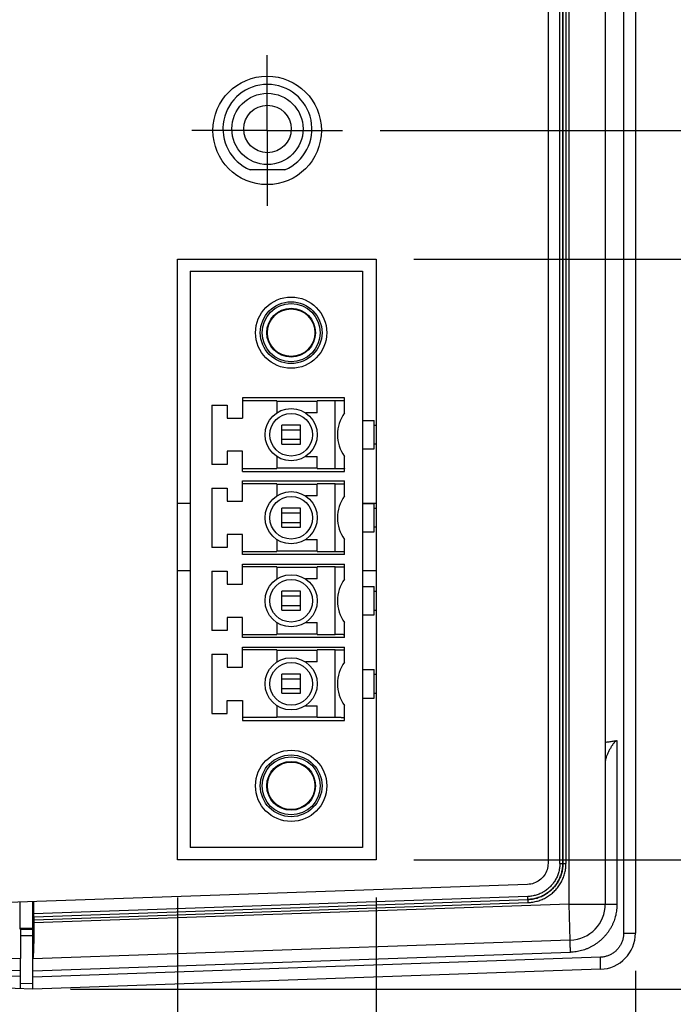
# Model space of a CAD drawing. Header units: inches. Extents: x 0 to 34, y 0 to 22.
# Tile 7 of 78: x 7.3 to 8.4, y 8.1 to 9.8. Entities that reach past the tile are written whole.
import ezdxf

# ---------------------------------------------------------------- set-up
doc = ezdxf.new("R2010")
doc.units = ezdxf.units.IN
doc.header["$LTSCALE"] = 1.87
doc.header["$MEASUREMENT"] = 0
doc.linetypes.add('CENTER', pattern=[0.6, 0.375, -0.075, 0.075, -0.075])
doc.layers.get('0').update_dxf_attribs({"linetype": 'CONTINUOUS'})
doc.layers.add('DEFAULT_1', color=7, linetype='CENTER')
doc.layers.add('DIMENSIONS', color=7, linetype='CONTINUOUS')
doc.styles.get("Standard").update_dxf_attribs({"font": 'txt', "width": 0.8})
doc.dimstyles.new('DIMSTYLE_1', dxfattribs={"dimtxt": 0.125, "dimasz": 0.18, "dimexe": 0.18, "dimexo": 0.0625, "dimgap": 0.09, "dimtad": 0, "dimtih": 1, "dimtoh": 1, "dimdec": 3, "dimzin": 4, "dimdsep": 46, "dimtxsty": 'STANDARD', "dimblk": '_FILLED', "dimblk1": '_FILLED', "dimblk2": '_FILLED', "dimcen": 0.09, "dimadec": 0, "dimazin": 0, "dimtp": 0.01, "dimtm": 0.01, "dimtfac": 1, "dimtdec": 3, "dimtofl": 0, "dimtmove": 0, "dimatfit": 3, "dimldrblk": '_FILLED', "dimfxl": 1, "dimtolj": 1, "dimtzin": 4, "dimarcsym": 0})

# ---------------------------------------------------------------- blocks, each defined once
blk = doc.blocks.new('_FILLED')
at = {"color": 0, "linetype": 'BYBLOCK'}
blk.add_solid([(0, 0), (-1, 0.1736), (-1, -0.1736)], dxfattribs=at)
blk = doc.blocks.new('*D12')
at = {"layer": 'DIMENSIONS', "color": 2, "linetype": 'CONTINUOUS'}
for p, q in [((9.0885, 8.3894), (9.0885, 8.7494)), ((7.971, 8.3894), (9.2135, 8.3894)), ((7.401, 8.1749), (9.2135, 8.1749)), ((9.0885, 8.1749), (9.0885, 7.8193)), ((9.0885, 7.8193), (9.206, 7.8193))]:
    blk.add_line(p, q, dxfattribs=at)
at = {"layer": 'DIMENSIONS', "color": 2, "linetype": 'CONTINUOUS', "xscale": 0.18, "yscale": 0.18, "zscale": 0.18}
for p, rotation in [((9.0885, 8.3894), 270), ((9.0885, 8.1749), 90)]:
    blk.add_blockref('_FILLED', p, dxfattribs=dict(at, rotation=rotation))
at = {"layer": 'DIMENSIONS', "color": 2, "linetype": 'CONTINUOUS', "width": 0.8}
for s, p in [('.215', (9.2685, 7.7568)), ('[', (9.7935, 7.7568)), ('5.45', (9.8935, 7.7568)), (']', (10.2935, 7.7568))]:
    blk.add_text(s, height=0.125, dxfattribs=at).set_placement(p)
blk = doc.blocks.new('*D13')
at = {"layer": 'DIMENSIONS', "color": 2, "linetype": 'CONTINUOUS'}
for p, q in [((7.971, 9.3864), (9.9635, 9.3864)), ((9.8385, 9.3864), (9.8385, 8.9592)), ((9.8385, 8.3894), (9.8385, 8.7092)), ((7.971, 8.3894), (9.9635, 8.3894))]:
    blk.add_line(p, q, dxfattribs=at)
at = {"layer": 'DIMENSIONS', "color": 2, "linetype": 'CONTINUOUS', "xscale": 0.18, "yscale": 0.18, "zscale": 0.18}
for p, rotation in [((9.8385, 9.3864), 90), ((9.8385, 8.3894), 270)]:
    blk.add_blockref('_FILLED', p, dxfattribs=dict(at, rotation=rotation))
at = {"layer": 'DIMENSIONS', "color": 2, "linetype": 'CONTINUOUS', "width": 0.8}
for s, p in [('[', (9.751, 8.7717)), (']', (10.351, 8.7717)), ('.997', (9.226, 8.7717)), ('25.32', (9.851, 8.7717))]:
    blk.add_text(s, height=0.125, dxfattribs=at).set_placement(p)
blk = doc.blocks.new('*D14')
at = {"layer": 'DIMENSIONS', "color": 2, "linetype": 'CONTINUOUS'}
for p, q in [((7.9151, 9.5999), (10.7135, 9.5999)), ((10.5885, 9.5999), (10.5885, 9.2905)), ((10.5885, 8.1749), (10.5885, 9.0405)), ((7.401, 8.1749), (10.7135, 8.1749))]:
    blk.add_line(p, q, dxfattribs=at)
at = {"layer": 'DIMENSIONS', "color": 2, "linetype": 'CONTINUOUS', "xscale": 0.18, "yscale": 0.18, "zscale": 0.18}
for p, rotation in [((10.5885, 9.5999), 90), ((10.5885, 8.1749), 270)]:
    blk.add_blockref('_FILLED', p, dxfattribs=dict(at, rotation=rotation))
at = {"layer": 'DIMENSIONS', "color": 2, "linetype": 'CONTINUOUS', "width": 0.8}
for s, p in [('[', (10.601, 9.103)), (']', (11.101, 9.103)), ('1.425', (9.976, 9.103)), ('36.2', (10.701, 9.103))]:
    blk.add_text(s, height=0.125, dxfattribs=at).set_placement(p)
blk = doc.blocks.new('*D16')
at = {"layer": 'DIMENSIONS', "color": 2, "linetype": 'CONTINUOUS'}
for p, q in [((7.0988, 9.7524), (7.0988, 5.7999)), ((6.3385, 8.2052), (6.3385, 5.7999)), ((6.3385, 5.9249), (5.9131, 5.9249)), ((7.0988, 5.9249), (7.4588, 5.9249))]:
    blk.add_line(p, q, dxfattribs=at)
at = {"layer": 'DIMENSIONS', "color": 2, "linetype": 'CONTINUOUS', "xscale": 0.18, "yscale": 0.18, "zscale": 0.18}
blk.add_blockref('_FILLED', (6.3385, 5.9249), dxfattribs=at)
at = {"layer": 'DIMENSIONS', "color": 2, "linetype": 'CONTINUOUS', "xscale": 0.18, "yscale": 0.18, "zscale": 0.18, "rotation": 180}
blk.add_blockref('_FILLED', (7.0988, 5.9249), dxfattribs=at)
at = {"layer": 'DIMENSIONS', "color": 2, "linetype": 'CONTINUOUS', "width": 0.8}
for s, p in [('[', (5.1506, 5.8624)), (']', (5.7506, 5.8624)), ('.760', (4.6256, 5.8624)), ('19.31', (5.2506, 5.8624))]:
    blk.add_text(s, height=0.125, dxfattribs=at).set_placement(p)
blk = doc.blocks.new('*D17')
at = {"layer": 'DIMENSIONS', "color": 2, "linetype": 'CONTINUOUS'}
for p, q in [((7.9085, 8.3269), (7.9085, 7.2999)), ((8.3385, 8.2052), (8.3385, 7.2999)), ((7.9085, 7.4249), (7.5485, 7.4249)), ((8.3385, 7.4249), (8.6925, 7.4249))]:
    blk.add_line(p, q, dxfattribs=at)
at = {"layer": 'DIMENSIONS', "color": 2, "linetype": 'CONTINUOUS', "xscale": 0.18, "yscale": 0.18, "zscale": 0.18}
blk.add_blockref('_FILLED', (7.9085, 7.4249), dxfattribs=at)
at = {"layer": 'DIMENSIONS', "color": 2, "linetype": 'CONTINUOUS', "xscale": 0.18, "yscale": 0.18, "zscale": 0.18, "rotation": 180}
blk.add_blockref('_FILLED', (8.3385, 7.4249), dxfattribs=at)
at = {"layer": 'DIMENSIONS', "color": 2, "linetype": 'CONTINUOUS', "width": 0.8}
for s, p in [('.430', (8.755, 7.3624)), ('[', (9.28, 7.3624)), ('10.92', (9.38, 7.3624)), (']', (9.88, 7.3624))]:
    blk.add_text(s, height=0.125, dxfattribs=at).set_placement(p)
blk = doc.blocks.new('*D18')
at = {"layer": 'DIMENSIONS', "color": 2, "linetype": 'CONTINUOUS'}
for p, q in [((7.5785, 8.3269), (7.5785, 6.5499)), ((7.9085, 8.3269), (7.9085, 6.5499)), ((7.5785, 6.6749), (7.2185, 6.6749)), ((7.9085, 6.6749), (8.3546, 6.6749))]:
    blk.add_line(p, q, dxfattribs=at)
at = {"layer": 'DIMENSIONS', "color": 2, "linetype": 'CONTINUOUS', "xscale": 0.18, "yscale": 0.18, "zscale": 0.18}
blk.add_blockref('_FILLED', (7.5785, 6.6749), dxfattribs=at)
at = {"layer": 'DIMENSIONS', "color": 2, "linetype": 'CONTINUOUS', "xscale": 0.18, "yscale": 0.18, "zscale": 0.18, "rotation": 180}
blk.add_blockref('_FILLED', (7.9085, 6.6749), dxfattribs=at)
at = {"layer": 'DIMENSIONS', "color": 2, "linetype": 'CONTINUOUS', "width": 0.8}
for s, p in [('.330', (8.4171, 6.6124)), ('[', (8.9421, 6.6124)), ('8.38', (9.0421, 6.6124)), (']', (9.4421, 6.6124))]:
    blk.add_text(s, height=0.125, dxfattribs=at).set_placement(p)

msp = doc.modelspace()

# ---------------------------------------------------------------- linework, layer by layer
at = {"color": 7, "linetype": 'CONTINUOUS'}
for p, q in [((8.319, 8.2677), (8.319, 13.0655)), ((8.3385, 13.0655), (8.3385, 8.2677)), ((8.2285, 8.316), (8.2285, 13.0181)), ((8.1935, 12.9518), (8.1935, 8.3835)), ((8.2131, 8.3835), (8.2131, 12.9518)), ((8.2181, 12.9518), (8.2181, 8.3835)), ((8.2183, 8.3835), (8.2183, 12.9518)), ((8.2233, 12.9518), (8.2233, 8.3835)), ((8.2885, 12.8472), (8.2885, 8.316)), ((7.7569, 9.5344), (7.699, 9.5344)), ((7.5785, 9.3864), (7.9085, 9.3864)), ((7.5785, 8.3894), (7.5785, 9.3864)), ((7.9085, 9.3864), (7.9085, 8.3894)), ((7.6, 9.3665), (7.8855, 9.3665)), ((7.6, 9.3665), (7.6, 8.4099)), ((7.8855, 9.3665), (7.8855, 8.4099)), ((7.8559, 9.1559), (7.6866, 9.1559)), ((7.6866, 9.1559), (7.6866, 9.1225)), ((7.7437, 9.151), (7.6866, 9.151)), ((7.7437, 9.151), (7.7437, 9.1312)), ((7.8402, 9.151), (7.8107, 9.151)), ((7.8107, 9.1312), (7.8107, 9.151)), ((7.8402, 9.0388), (7.8402, 9.151)), ((7.8559, 9.131), (7.8559, 9.1559)), ((7.6355, 9.1441), (7.661, 9.1441)), ((7.6355, 9.1441), (7.6355, 9.0457)), ((7.661, 9.1441), (7.661, 9.1225)), ((7.8107, 9.15), (7.7437, 9.15)), ((7.661, 9.1225), (7.6866, 9.1225)), ((7.8107, 9.1312), (7.791, 9.1312)), ((7.8855, 9.1185), (7.9051, 9.1185)), ((7.9051, 9.0713), (7.9051, 9.1185)), ((7.7831, 9.1106), (7.7516, 9.1106)), ((7.7516, 9.0791), (7.7516, 9.1106)), ((7.7516, 9.1031), (7.7831, 9.1031)), ((7.7831, 9.0791), (7.7831, 9.1106)), ((7.9051, 9.1106), (7.9085, 9.1106)), ((7.7831, 9.0867), (7.7516, 9.0867)), ((7.7516, 9.0791), (7.7831, 9.0791)), ((7.8855, 9.0713), (7.9051, 9.0713)), ((7.9085, 9.0791), (7.9051, 9.0791)), ((7.6866, 9.0673), (7.661, 9.0673)), ((7.661, 9.0673), (7.661, 9.0457)), ((7.6866, 9.0339), (7.6866, 9.0673)), ((7.7437, 9.0586), (7.7437, 9.0388)), ((7.791, 9.0586), (7.8107, 9.0586)), ((7.8107, 9.0388), (7.8107, 9.0586)), ((7.8559, 9.0339), (7.8559, 9.0588)), ((7.661, 9.0457), (7.6355, 9.0457)), ((7.6866, 9.0388), (7.7437, 9.0388)), ((7.7437, 9.0398), (7.8107, 9.0398)), ((7.8107, 9.0388), (7.8402, 9.0388)), ((7.6866, 9.0339), (7.8559, 9.0339)), ((7.6355, 9.0063), (7.661, 9.0063)), ((7.6355, 9.0063), (7.6355, 8.9079)), ((7.661, 9.0063), (7.661, 8.9847)), ((7.6866, 9.0181), (7.8559, 9.0181)), ((7.6866, 8.9847), (7.6866, 9.0181)), ((7.7437, 9.0132), (7.6866, 9.0132)), ((7.7437, 9.0132), (7.7437, 8.9934)), ((7.8107, 9.0122), (7.7437, 9.0122)), ((7.8402, 9.0132), (7.8107, 9.0132)), ((7.8107, 8.9934), (7.8107, 9.0132)), ((7.8402, 8.901), (7.8402, 9.0132)), ((7.8559, 8.9932), (7.8559, 9.0181)), ((7.8107, 8.9934), (7.791, 8.9934)), ((7.6, 8.9809), (7.5785, 8.9809)), ((7.661, 8.9847), (7.6866, 8.9847)), ((7.7831, 8.9728), (7.7516, 8.9728)), ((7.7516, 8.9414), (7.7516, 8.9728)), ((7.7831, 8.9414), (7.7831, 8.9728)), ((7.9085, 8.9809), (7.8855, 8.9809)), ((7.8855, 8.9807), (7.9051, 8.9807)), ((7.9051, 8.9335), (7.9051, 8.9807)), ((7.9051, 8.9728), (7.9085, 8.9728)), ((7.7516, 8.9653), (7.7831, 8.9653)), ((7.7831, 8.9489), (7.7516, 8.9489)), ((7.7516, 8.9414), (7.7831, 8.9414)), ((7.9085, 8.9414), (7.9051, 8.9414)), ((7.6866, 8.9295), (7.661, 8.9295)), ((7.661, 8.9295), (7.661, 8.9079)), ((7.6866, 8.8961), (7.6866, 8.9295)), ((7.8855, 8.9335), (7.9051, 8.9335)), ((7.661, 8.9079), (7.6355, 8.9079)), ((7.7437, 8.9208), (7.7437, 8.901)), ((7.791, 8.9208), (7.8107, 8.9208)), ((7.8107, 8.901), (7.8107, 8.9208)), ((7.8559, 8.8961), (7.8559, 8.921)), ((7.6866, 8.901), (7.7437, 8.901)), ((7.8559, 8.8961), (7.6866, 8.8961)), ((7.7437, 8.902), (7.8107, 8.902)), ((7.8107, 8.901), (7.8402, 8.901)), ((7.6866, 8.8803), (7.8559, 8.8803)), ((7.6866, 8.8469), (7.6866, 8.8803)), ((7.7437, 8.8754), (7.6866, 8.8754)), ((7.7437, 8.8754), (7.7437, 8.8556)), ((7.8107, 8.8744), (7.7437, 8.8744)), ((7.8402, 8.8754), (7.8107, 8.8754)), ((7.8107, 8.8556), (7.8107, 8.8754)), ((7.8402, 8.7632), (7.8402, 8.8754)), ((7.8559, 8.8554), (7.8559, 8.8803)), ((7.6, 8.8689), (7.5785, 8.8689)), ((7.6355, 8.8685), (7.661, 8.8685)), ((7.6355, 8.8685), (7.6355, 8.7701)), ((7.661, 8.8685), (7.661, 8.8469)), ((7.9085, 8.8689), (7.8855, 8.8689)), ((7.661, 8.8469), (7.6866, 8.8469)), ((7.8107, 8.8556), (7.791, 8.8556)), ((7.8855, 8.8429), (7.9051, 8.8429)), ((7.9051, 8.7957), (7.9051, 8.8429)), ((7.7831, 8.8351), (7.7516, 8.8351)), ((7.7516, 8.8036), (7.7516, 8.8351)), ((7.7516, 8.8275), (7.7831, 8.8275)), ((7.7831, 8.8036), (7.7831, 8.8351)), ((7.9051, 8.8351), (7.9085, 8.8351)), ((7.7831, 8.8111), (7.7516, 8.8111)), ((7.6866, 8.7917), (7.661, 8.7917)), ((7.661, 8.7917), (7.661, 8.7701)), ((7.6866, 8.7583), (7.6866, 8.7917)), ((7.7516, 8.8036), (7.7831, 8.8036)), ((7.8855, 8.7957), (7.9051, 8.7957)), ((7.9051, 8.8036), (7.9085, 8.8036)), ((7.7437, 8.783), (7.7437, 8.7632)), ((7.791, 8.783), (7.8107, 8.783)), ((7.8107, 8.7632), (7.8107, 8.783)), ((7.8559, 8.7583), (7.8559, 8.7832)), ((7.661, 8.7701), (7.6355, 8.7701)), ((7.6866, 8.7632), (7.7437, 8.7632)), ((7.8559, 8.7583), (7.6866, 8.7583)), ((7.7437, 8.7642), (7.8107, 8.7642)), ((7.8107, 8.7632), (7.8402, 8.7632)), ((7.6866, 8.7425), (7.8559, 8.7425)), ((7.6866, 8.7091), (7.6866, 8.7425)), ((7.8559, 8.7176), (7.8559, 8.7425)), ((7.6355, 8.7307), (7.661, 8.7307)), ((7.6355, 8.7307), (7.6355, 8.6323)), ((7.661, 8.7307), (7.661, 8.7091)), ((7.7437, 8.7376), (7.6866, 8.7376)), ((7.7437, 8.7376), (7.7437, 8.7178)), ((7.8107, 8.7366), (7.7437, 8.7366)), ((7.8402, 8.7376), (7.8107, 8.7376)), ((7.8107, 8.7178), (7.8107, 8.7376)), ((7.8402, 8.6254), (7.8402, 8.7376)), ((7.8107, 8.7178), (7.791, 8.7178)), ((7.661, 8.7091), (7.6866, 8.7091)), ((7.7831, 8.6973), (7.7516, 8.6973)), ((7.7516, 8.6658), (7.7516, 8.6973)), ((7.7831, 8.6658), (7.7831, 8.6973)), ((7.8855, 8.7051), (7.9051, 8.7051)), ((7.9051, 8.6579), (7.9051, 8.7051)), ((7.9051, 8.6973), (7.9085, 8.6973)), ((7.7516, 8.6897), (7.7831, 8.6897)), ((7.7831, 8.6733), (7.7516, 8.6733)), ((7.7516, 8.6658), (7.7831, 8.6658)), ((7.9051, 8.6658), (7.9085, 8.6658)), ((7.661, 8.6539), (7.6866, 8.6539)), ((7.661, 8.6323), (7.661, 8.6539)), ((7.6866, 8.6539), (7.6866, 8.6205)), ((7.7437, 8.6452), (7.7437, 8.6254)), ((7.791, 8.6452), (7.8107, 8.6452)), ((7.8107, 8.6254), (7.8107, 8.6452)), ((7.8559, 8.6205), (7.8559, 8.6454)), ((7.8855, 8.6579), (7.9051, 8.6579)), ((7.6355, 8.6323), (7.661, 8.6323)), ((7.7437, 8.6254), (7.6866, 8.6254)), ((7.6866, 8.6205), (7.8559, 8.6205)), ((7.8107, 8.6264), (7.7437, 8.6264)), ((7.8402, 8.6254), (7.8107, 8.6254)), ((8.3079, 8.5873), (8.3079, 8.316)), ((7.8855, 8.4099), (7.6, 8.4099)), ((7.9085, 8.3894), (7.5785, 8.3894)), ((7.9084, 8.3898), (7.8969, 8.3894)), ((8.2131, 8.3835), (8.2233, 8.3835)), ((8.1596, 8.3485), (7.2814, 8.3179)), ((7.317, 8.3191), (7.317, 8.2752)), ((7.3386, 8.2662), (7.3386, 8.3199)), ((8.16, 8.3285), (7.34, 8.2999)), ((7.34, 8.3199), (7.34, 8.2999)), ((7.3404, 8.2949), (8.1603, 8.3236)), ((7.3405, 8.2899), (8.1605, 8.3186)), ((8.1602, 8.3235), (8.16, 8.3285)), ((8.1605, 8.3186), (8.1603, 8.3236)), ((8.2285, 8.316), (7.3405, 8.285)), ((8.2285, 8.316), (8.3079, 8.316)), ((8.2305, 8.256), (8.2285, 8.316)), ((7.3402, 8.2949), (7.3404, 8.2949)), ((7.3405, 8.2899), (7.3405, 8.285)), ((7.3386, 8.2755), (7.317, 8.2752)), ((7.3185, 8.2738), (7.3386, 8.2742)), ((7.3385, 8.1749), (7.3385, 8.2742)), ((6.4464, 8.256), (7.3185, 8.2256)), ((7.3185, 8.2639), (7.3385, 8.2639)), ((8.2305, 8.256), (7.3385, 8.2249)), ((8.319, 8.2677), (8.3385, 8.2677)), ((6.4462, 8.236), (7.3185, 8.2056)), ((7.3385, 8.2049), (8.2307, 8.236)), ((7.3185, 8.1955), (6.3965, 8.2277)), ((7.3185, 8.1756), (7.3185, 8.2256)), ((8.2804, 8.2277), (7.3385, 8.1948)), ((7.3385, 8.1749), (6.3964, 8.2078)), ((8.2805, 8.2078), (7.3385, 8.1749)), ((7.3385, 8.1843), (7.3185, 8.1836))]:
    msp.add_line(p, q, dxfattribs=at)
for centre, radius in [((7.7275, 9.5999), 0.09), ((7.728, 9.6023), 0.0591), ((7.728, 9.6023), 0.0394), ((7.7673, 9.2642), 0.0591), ((7.7673, 9.2642), 0.0512), ((7.7673, 9.2642), 0.0482), ((7.7673, 9.2642), 0.0404), ((7.7673, 9.2642), 0.0394), ((7.7673, 9.0949), 0.0433), ((7.7673, 9.0949), 0.0354), ((7.7673, 8.9571), 0.0433), ((7.7673, 8.9571), 0.0354), ((7.7673, 8.8193), 0.0433), ((7.7673, 8.8193), 0.0354), ((7.7673, 8.6815), 0.0433), ((7.7673, 8.6815), 0.0354), ((7.7673, 8.5122), 0.0591), ((7.7673, 8.5122), 0.0512), ((7.7673, 8.5122), 0.0482), ((7.7673, 8.5122), 0.0404), ((7.7673, 8.5122), 0.0394)]:
    msp.add_circle(centre, radius, dxfattribs=at)
for centre, radius, start, end in [((7.728, 9.6023), 0.0738, 293.0739, 246.9261), ((7.9051, 9.0949), 0.061, 143.7507, 216.2493), ((7.9051, 8.9571), 0.061, 143.7507, 216.2493), ((7.9051, 8.8193), 0.061, 143.7507, 216.2493), ((7.9051, 8.6815), 0.061, 143.7507, 216.2493), ((8.2285, 8.316), 0.06, 272, 359.9975), ((7.3435, 8.265), 0.005, 166.1103, 180), ((8.2785, 8.2677), 0.06, 272, 360)]:
    msp.add_arc(centre, radius, start, end, dxfattribs=at)
for points, knots in [([(7.8559, 9.1513), (7.8559, 9.1513), (7.8558, 9.1513), (7.8556, 9.1512), (7.8552, 9.1512), (7.8547, 9.1512), (7.854, 9.1511), (7.8532, 9.1511), (7.8523, 9.1511), (7.8513, 9.1511), (7.8501, 9.1511), (7.8489, 9.151), (7.8476, 9.151), (7.8462, 9.151), (7.8447, 9.151), (7.8432, 9.151), (7.8417, 9.151), (7.8407, 9.151), (7.8402, 9.151)], [0, 0, 0, 0, 0.005132, 0.01965, 0.043512, 0.076615, 0.11861, 0.168988, 0.227497, 0.293345, 0.365989, 0.44486, 0.528869, 0.617581, 0.709975, 0.80498, 0.902111, 1, 1, 1, 1]), ([(7.8402, 9.0388), (7.8407, 9.0388), (7.8417, 9.0388), (7.8432, 9.0388), (7.8447, 9.0388), (7.8462, 9.0388), (7.8476, 9.0388), (7.8489, 9.0387), (7.8501, 9.0387), (7.8513, 9.0387), (7.8523, 9.0387), (7.8532, 9.0387), (7.854, 9.0386), (7.8547, 9.0386), (7.8552, 9.0386), (7.8556, 9.0386), (7.8558, 9.0385), (7.8559, 9.0385), (7.8559, 9.0385)], [0, 0, 0, 0, 0.097889, 0.19502, 0.290025, 0.382418, 0.471131, 0.55514, 0.634011, 0.706655, 0.772503, 0.831012, 0.88139, 0.923385, 0.956488, 0.98035, 0.994868, 1, 1, 1, 1]), ([(7.8402, 9.0132), (7.8407, 9.0132), (7.8417, 9.0132), (7.8432, 9.0132), (7.8447, 9.0132), (7.8462, 9.0132), (7.8476, 9.0132), (7.8489, 9.0132), (7.8501, 9.0133), (7.8513, 9.0133), (7.8523, 9.0133), (7.8532, 9.0133), (7.854, 9.0134), (7.8547, 9.0134), (7.8552, 9.0134), (7.8556, 9.0134), (7.8558, 9.0135), (7.8559, 9.0135), (7.8559, 9.0135)], [0, 0, 0, 0, 0.097888, 0.195016, 0.290019, 0.382414, 0.471124, 0.555134, 0.634006, 0.706651, 0.772501, 0.831011, 0.881389, 0.923385, 0.956488, 0.980351, 0.994868, 1, 1, 1, 1]), ([(7.8402, 8.901), (7.8407, 8.901), (7.8417, 8.901), (7.8432, 8.901), (7.8447, 8.901), (7.8462, 8.901), (7.8476, 8.901), (7.8489, 8.9009), (7.8501, 8.9009), (7.8513, 8.9009), (7.8523, 8.9009), (7.8532, 8.9009), (7.854, 8.9008), (7.8547, 8.9008), (7.8552, 8.9008), (7.8556, 8.9008), (7.8558, 8.9007), (7.8559, 8.9007), (7.8559, 8.9007)], [0, 0, 0, 0, 0.097889, 0.19502, 0.290025, 0.382418, 0.471131, 0.55514, 0.634011, 0.706655, 0.772503, 0.831012, 0.88139, 0.923385, 0.956488, 0.98035, 0.994868, 1, 1, 1, 1]), ([(7.8402, 8.8754), (7.8407, 8.8754), (7.8417, 8.8754), (7.8432, 8.8754), (7.8447, 8.8754), (7.8462, 8.8754), (7.8476, 8.8754), (7.8489, 8.8755), (7.8501, 8.8755), (7.8513, 8.8755), (7.8523, 8.8755), (7.8532, 8.8755), (7.854, 8.8756), (7.8547, 8.8756), (7.8552, 8.8756), (7.8556, 8.8756), (7.8558, 8.8757), (7.8559, 8.8757), (7.8559, 8.8757)], [0, 0, 0, 0, 0.097888, 0.195016, 0.290019, 0.382414, 0.471124, 0.555134, 0.634006, 0.706651, 0.772501, 0.831011, 0.881389, 0.923385, 0.956488, 0.980351, 0.994868, 1, 1, 1, 1]), ([(7.8559, 8.7629), (7.8559, 8.7629), (7.8558, 8.7629), (7.8556, 8.763), (7.8552, 8.763), (7.8547, 8.763), (7.854, 8.763), (7.8532, 8.7631), (7.8523, 8.7631), (7.8513, 8.7631), (7.8501, 8.7631), (7.8489, 8.7632), (7.8476, 8.7632), (7.8462, 8.7632), (7.8447, 8.7632), (7.8432, 8.7632), (7.8417, 8.7632), (7.8407, 8.7632), (7.8402, 8.7632)], [0, 0, 0, 0, 0.005132, 0.019649, 0.043512, 0.076615, 0.118611, 0.168989, 0.227499, 0.293349, 0.365994, 0.444866, 0.528876, 0.617586, 0.709981, 0.804984, 0.902112, 1, 1, 1, 1]), ([(7.8402, 8.7376), (7.8407, 8.7376), (7.8417, 8.7376), (7.8432, 8.7376), (7.8447, 8.7376), (7.8462, 8.7376), (7.8476, 8.7376), (7.8489, 8.7377), (7.8501, 8.7377), (7.8513, 8.7377), (7.8523, 8.7377), (7.8532, 8.7377), (7.854, 8.7378), (7.8547, 8.7378), (7.8552, 8.7378), (7.8556, 8.7378), (7.8558, 8.7379), (7.8559, 8.7379), (7.8559, 8.7379)], [0, 0, 0, 0, 0.097888, 0.195016, 0.290019, 0.382414, 0.471124, 0.555134, 0.634006, 0.706651, 0.772501, 0.831011, 0.881389, 0.923385, 0.956488, 0.980351, 0.994868, 1, 1, 1, 1]), ([(7.8559, 8.6251), (7.8559, 8.6251), (7.8558, 8.6251), (7.8556, 8.6252), (7.8552, 8.6252), (7.8547, 8.6252), (7.854, 8.6253), (7.8532, 8.6253), (7.8523, 8.6253), (7.8513, 8.6253), (7.8501, 8.6253), (7.8489, 8.6254), (7.8476, 8.6254), (7.8462, 8.6254), (7.8447, 8.6254), (7.8432, 8.6254), (7.8417, 8.6254), (7.8407, 8.6254), (7.8402, 8.6254)], [0, 0, 0, 0, 0.005132, 0.019649, 0.043512, 0.076615, 0.118611, 0.168989, 0.227499, 0.293349, 0.365994, 0.444866, 0.528876, 0.617586, 0.709981, 0.804984, 0.902112, 1, 1, 1, 1]), ([(8.3079, 8.5873), (8.3078, 8.5873), (8.3075, 8.5872), (8.307, 8.587), (8.3064, 8.5868), (8.3059, 8.5864), (8.3053, 8.5859), (8.3047, 8.5854), (8.304, 8.5847), (8.3034, 8.584), (8.3027, 8.5831), (8.3019, 8.5821), (8.3011, 8.5811), (8.3003, 8.5798), (8.2994, 8.5785), (8.2984, 8.5769), (8.2974, 8.5752), (8.2963, 8.5733), (8.2951, 8.5712), (8.2939, 8.5688), (8.2927, 8.5663), (8.2915, 8.5637), (8.2905, 8.5613), (8.2898, 8.559), (8.2892, 8.5569), (8.2888, 8.555), (8.2885, 8.5533), (8.2885, 8.5522), (8.2885, 8.5517)], [0, 0, 0, 0, 0.010868, 0.023482, 0.037796, 0.05382, 0.071672, 0.091361, 0.113111, 0.137118, 0.163514, 0.192583, 0.224627, 0.259911, 0.298814, 0.341731, 0.389083, 0.44128, 0.499182, 0.563769, 0.632814, 0.701593, 0.765722, 0.823127, 0.874377, 0.920435, 0.962072, 1, 1, 1, 1]), ([(8.2885, 8.5846), (8.2907, 8.5849), (8.2951, 8.5854), (8.3016, 8.5863), (8.3059, 8.587), (8.3079, 8.5873)], [0, 0, 0, 0, 0.341808, 0.67985, 1, 1, 1, 1]), ([(8.1935, 8.3835), (8.1935, 8.38), (8.1923, 8.3727), (8.1875, 8.3631), (8.1799, 8.3552), (8.1704, 8.35), (8.1632, 8.3487), (8.1596, 8.3485)], [0, 0, 0, 0, 0.199585, 0.399412, 0.599306, 0.79931, 1, 1, 1, 1]), ([(8.2131, 8.3835), (8.2131, 8.3824), (8.213, 8.3801), (8.2127, 8.3766), (8.2122, 8.3731), (8.2114, 8.3697), (8.2104, 8.3663), (8.2092, 8.363), (8.2077, 8.3597), (8.2061, 8.3566), (8.2043, 8.3536), (8.2023, 8.3507), (8.2001, 8.3479), (8.1977, 8.3453), (8.1951, 8.3428), (8.1925, 8.3405), (8.1896, 8.3384), (8.1867, 8.3365), (8.1836, 8.3347), (8.1804, 8.3332), (8.1771, 8.3319), (8.1738, 8.3308), (8.1703, 8.3299), (8.1669, 8.3292), (8.1634, 8.3287), (8.1611, 8.3286), (8.16, 8.3285)], [0, 0, 0, 0, 0.040694, 0.081872, 0.123381, 0.165124, 0.207003, 0.24893, 0.290842, 0.332689, 0.374484, 0.416272, 0.45807, 0.499858, 0.541621, 0.583371, 0.625127, 0.666922, 0.708793, 0.750739, 0.792686, 0.83455, 0.876266, 0.917776, 0.959025, 1, 1, 1, 1]), ([(8.1603, 8.3236), (8.1616, 8.3236), (8.1641, 8.3238), (8.1678, 8.3243), (8.1716, 8.325), (8.1753, 8.326), (8.1789, 8.3272), (8.1825, 8.3287), (8.186, 8.3303), (8.1893, 8.3322), (8.1925, 8.3343), (8.1956, 8.3366), (8.1985, 8.3391), (8.2013, 8.3418), (8.2039, 8.3447), (8.2063, 8.3477), (8.2084, 8.3508), (8.2104, 8.3541), (8.2122, 8.3575), (8.2138, 8.361), (8.2151, 8.3646), (8.2162, 8.3683), (8.217, 8.3721), (8.2176, 8.3759), (8.218, 8.3797), (8.2181, 8.3822), (8.2181, 8.3835)], [0, 0, 0, 0, 0.039787, 0.081533, 0.123283, 0.165034, 0.206787, 0.24854, 0.290294, 0.332047, 0.3738, 0.415553, 0.457308, 0.499062, 0.540817, 0.582571, 0.624324, 0.666074, 0.707822, 0.749567, 0.79131, 0.833051, 0.87479, 0.916528, 0.958265, 1, 1, 1, 1]), ([(8.2183, 8.3835), (8.2183, 8.3822), (8.2182, 8.3797), (8.2178, 8.3759), (8.2172, 8.3721), (8.2164, 8.3684), (8.2153, 8.3647), (8.214, 8.3611), (8.2124, 8.3576), (8.2106, 8.3541), (8.2087, 8.3509), (8.2065, 8.3477), (8.2041, 8.3447), (8.2015, 8.3418), (8.1987, 8.3392), (8.1958, 8.3367), (8.1927, 8.3344), (8.1895, 8.3323), (8.1862, 8.3304), (8.1827, 8.3287), (8.1791, 8.3272), (8.1755, 8.326), (8.1718, 8.325), (8.168, 8.3243), (8.1642, 8.3238), (8.1616, 8.3236), (8.1603, 8.3236)], [0, 0, 0, 0, 0.041567, 0.083118, 0.12466, 0.166214, 0.207802, 0.249433, 0.291084, 0.332731, 0.374376, 0.416031, 0.457696, 0.499362, 0.541026, 0.582703, 0.624411, 0.666149, 0.707901, 0.749651, 0.791392, 0.833119, 0.874836, 0.916553, 0.958278, 1, 1, 1, 1]), ([(8.1605, 8.3186), (8.1618, 8.3186), (8.1644, 8.3188), (8.1683, 8.3193), (8.1723, 8.32), (8.1761, 8.321), (8.18, 8.3222), (8.1837, 8.3237), (8.1874, 8.3254), (8.1909, 8.3273), (8.1943, 8.3294), (8.1976, 8.3317), (8.2007, 8.3342), (8.2037, 8.3369), (8.2064, 8.3398), (8.209, 8.3429), (8.2115, 8.3461), (8.2137, 8.3494), (8.2157, 8.3529), (8.2174, 8.3565), (8.219, 8.3602), (8.2203, 8.364), (8.2214, 8.3679), (8.2223, 8.3718), (8.2229, 8.3757), (8.2232, 8.3796), (8.2233, 8.3822), (8.2233, 8.3835)], [0, 0, 0, 0, 0.039192, 0.078724, 0.118566, 0.158643, 0.198878, 0.239195, 0.279531, 0.319823, 0.360044, 0.400205, 0.440321, 0.480415, 0.520516, 0.560634, 0.600763, 0.640906, 0.681103, 0.721397, 0.761759, 0.802086, 0.842277, 0.882249, 0.921925, 0.961223, 1, 1, 1, 1]), ([(8.3079, 8.316), (8.3079, 8.3144), (8.3078, 8.3113), (8.3074, 8.3066), (8.3067, 8.3019), (8.3058, 8.2973), (8.3045, 8.2927), (8.303, 8.2882), (8.3012, 8.2838), (8.2992, 8.2795), (8.2969, 8.2754), (8.2944, 8.2714), (8.2917, 8.2675), (8.2887, 8.2639), (8.2855, 8.2604), (8.2821, 8.257), (8.2785, 8.254), (8.2748, 8.2511), (8.2709, 8.2484), (8.2668, 8.246), (8.2626, 8.2438), (8.2583, 8.2419), (8.2538, 8.2402), (8.2493, 8.2388), (8.2447, 8.2377), (8.2401, 8.2369), (8.2354, 8.2363), (8.2323, 8.2361), (8.2307, 8.236)], [0, 0, 0, 0, 0.038141, 0.076495, 0.114969, 0.153512, 0.192068, 0.230591, 0.269082, 0.307563, 0.346049, 0.384547, 0.423059, 0.461577, 0.500079, 0.53855, 0.577013, 0.615497, 0.65401, 0.692536, 0.731057, 0.769564, 0.808052, 0.846518, 0.884953, 0.923347, 0.961691, 1, 1, 1, 1]), ([(7.3405, 8.285), (7.3405, 8.2837), (7.3405, 8.2812), (7.3405, 8.2775), (7.3405, 8.2738), (7.3405, 8.2701), (7.3404, 8.2665), (7.3404, 8.2629), (7.3403, 8.2595), (7.3403, 8.2561), (7.3402, 8.2529), (7.3401, 8.2497), (7.3401, 8.2468), (7.34, 8.2439), (7.3399, 8.2412), (7.3398, 8.2387), (7.3397, 8.2364), (7.3396, 8.2343), (7.3395, 8.2324), (7.3394, 8.2307), (7.3392, 8.2292), (7.3391, 8.2279), (7.339, 8.2268), (7.3389, 8.226), (7.3387, 8.2254), (7.3386, 8.225), (7.3385, 8.2249), (7.3385, 8.2249)], [0, 0, 0, 0, 0.061835, 0.123815, 0.185529, 0.246734, 0.306997, 0.36602, 0.423611, 0.479486, 0.53353, 0.585452, 0.635063, 0.682193, 0.726594, 0.768167, 0.806692, 0.84204, 0.874081, 0.90265, 0.927692, 0.949083, 0.966761, 0.980651, 0.990711, 0.997024, 1, 1, 1, 1]), ([(7.34, 8.2999), (7.34, 8.299), (7.3399, 8.2973), (7.3402, 8.2961), (7.34, 8.2949), (7.3402, 8.2949)], [0, 0, 0, 0, 0.564091, 0.907351, 1, 1, 1, 1]), ([(7.3404, 8.2949), (7.3406, 8.2949), (7.3403, 8.2936), (7.3406, 8.2924), (7.3405, 8.2908), (7.3405, 8.2899)], [0, 0, 0, 0, 0.115919, 0.485116, 1, 1, 1, 1]), ([(7.317, 8.2752), (7.3172, 8.275), (7.3175, 8.2747), (7.318, 8.2743), (7.3183, 8.274), (7.3184, 8.2738)], [0, 0, 0, 0, 0.334716, 0.668597, 1, 1, 1, 1]), ([(7.3184, 8.2738), (7.3184, 8.2685), (7.3185, 8.2579), (7.3185, 8.2419), (7.3185, 8.231), (7.3185, 8.2256)], [0, 0, 0, 0, 0.326666, 0.660016, 1, 1, 1, 1]), ([(8.2307, 8.236), (8.2307, 8.2366), (8.2307, 8.2377), (8.2306, 8.2393), (8.2306, 8.2409), (8.2305, 8.2425), (8.2305, 8.244), (8.2305, 8.2455), (8.2304, 8.2469), (8.2304, 8.2483), (8.2304, 8.2495), (8.2304, 8.2507), (8.2304, 8.2518), (8.2304, 8.2527), (8.2304, 8.2536), (8.2304, 8.2543), (8.2304, 8.2549), (8.2304, 8.2553), (8.2305, 8.2557), (8.2305, 8.2559), (8.2305, 8.256), (8.2305, 8.256)], [0, 0, 0, 0, 0.082495, 0.164421, 0.245224, 0.324344, 0.401246, 0.475409, 0.546324, 0.613506, 0.676497, 0.734871, 0.788232, 0.836216, 0.878496, 0.914787, 0.944843, 0.968475, 0.985538, 0.995966, 1, 1, 1, 1]), ([(8.319, 8.2677), (8.319, 8.2668), (8.3189, 8.2649), (8.3186, 8.2622), (8.3181, 8.2594), (8.3175, 8.2567), (8.3166, 8.254), (8.3155, 8.2514), (8.3143, 8.2489), (8.3129, 8.2465), (8.3114, 8.2442), (8.3096, 8.242), (8.3078, 8.2399), (8.3058, 8.238), (8.3036, 8.2362), (8.3013, 8.2345), (8.299, 8.233), (8.2965, 8.2317), (8.294, 8.2306), (8.2913, 8.2296), (8.2886, 8.2289), (8.2859, 8.2283), (8.2831, 8.2279), (8.2813, 8.2278), (8.2804, 8.2277)], [0, 0, 0, 0, 0.045166, 0.090619, 0.136191, 0.181764, 0.227229, 0.272618, 0.318073, 0.363634, 0.409194, 0.454683, 0.500139, 0.545609, 0.591112, 0.636646, 0.682156, 0.727573, 0.772949, 0.818419, 0.863997, 0.909547, 0.954926, 1, 1, 1, 1]), ([(8.2805, 8.2078), (8.2806, 8.2078), (8.2806, 8.2079), (8.2806, 8.2081), (8.2807, 8.2084), (8.2807, 8.2089), (8.2807, 8.2095), (8.2807, 8.2102), (8.2807, 8.2111), (8.2807, 8.212), (8.2807, 8.2131), (8.2807, 8.2142), (8.2807, 8.2155), (8.2807, 8.2168), (8.2806, 8.2183), (8.2806, 8.2197), (8.2806, 8.2213), (8.2805, 8.2228), (8.2805, 8.2245), (8.2804, 8.2261), (8.2804, 8.2272), (8.2804, 8.2277)], [0, 0, 0, 0, 0.004036, 0.014465, 0.03153, 0.055167, 0.085231, 0.121526, 0.163808, 0.211791, 0.265151, 0.323527, 0.386522, 0.453703, 0.524613, 0.598769, 0.675669, 0.754787, 0.835585, 0.917509, 1, 1, 1, 1])]:
    msp.add_open_spline(points, degree=3, knots=knots, dxfattribs=at)
at = {"layer": 'DEFAULT_1', "color": 7, "linetype": 'CENTER'}
for q in [(7.7275, 9.725), (7.6024, 9.5999), (7.8526, 9.5999), (7.7275, 9.4748)]:
    msp.add_line((7.7275, 9.5999), q, dxfattribs=at)

# ---------------------------------------------------------------- dimensions: what is measured, and where the dimension line sits
at = {"layer": 'DIMENSIONS', "color": 2, "linetype": 'CONTINUOUS'}
for base, p1, p2, picture, middle in [((7.0988, 5.9249), (6.3385, 8.2052), (7.0988, 9.7524), '*D16', (5.2381, 5.9249)), ((7.9085, 6.6749), (7.5785, 8.3269), (7.9085, 8.3269), '*D18', (8.9796, 6.6749))]:
    dim = msp.add_linear_dim(base=base, p1=p1, p2=p2, dimstyle='DIMSTYLE_1', dxfattribs=at)
    dim.commit()
    dim.dimension.update_dxf_attribs({"geometry": picture, "text_midpoint": middle, "dimtype": 160})
for base, p1, p2, angle, picture, middle in [((10.5885, 8.1749), (7.9151, 9.5999), (7.401, 8.1749), 270, '*D14', (10.5885, 9.1655)), ((9.8385, 9.3864), (7.971, 8.3894), (7.971, 9.3864), 90, '*D13', (9.8385, 8.8342)), ((9.0884542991, 8.1748542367), (7.9709542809, 8.3893542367), (7.4009542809, 8.1748542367), 270, '*D12', (9.8309542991, 7.8192554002)), ((7.9085, 7.4249), (8.3385, 8.2052), (7.9085, 8.3269), 180, '*D17', (9.3675, 7.4249))]:
    dim = msp.add_linear_dim(base=base, p1=p1, p2=p2, angle=angle, dimstyle='DIMSTYLE_1', dxfattribs=at)
    dim.commit()
    dim.dimension.update_dxf_attribs({"geometry": picture, "text_midpoint": middle, "dimtype": 160})

doc.saveas('drawing.dxf')
